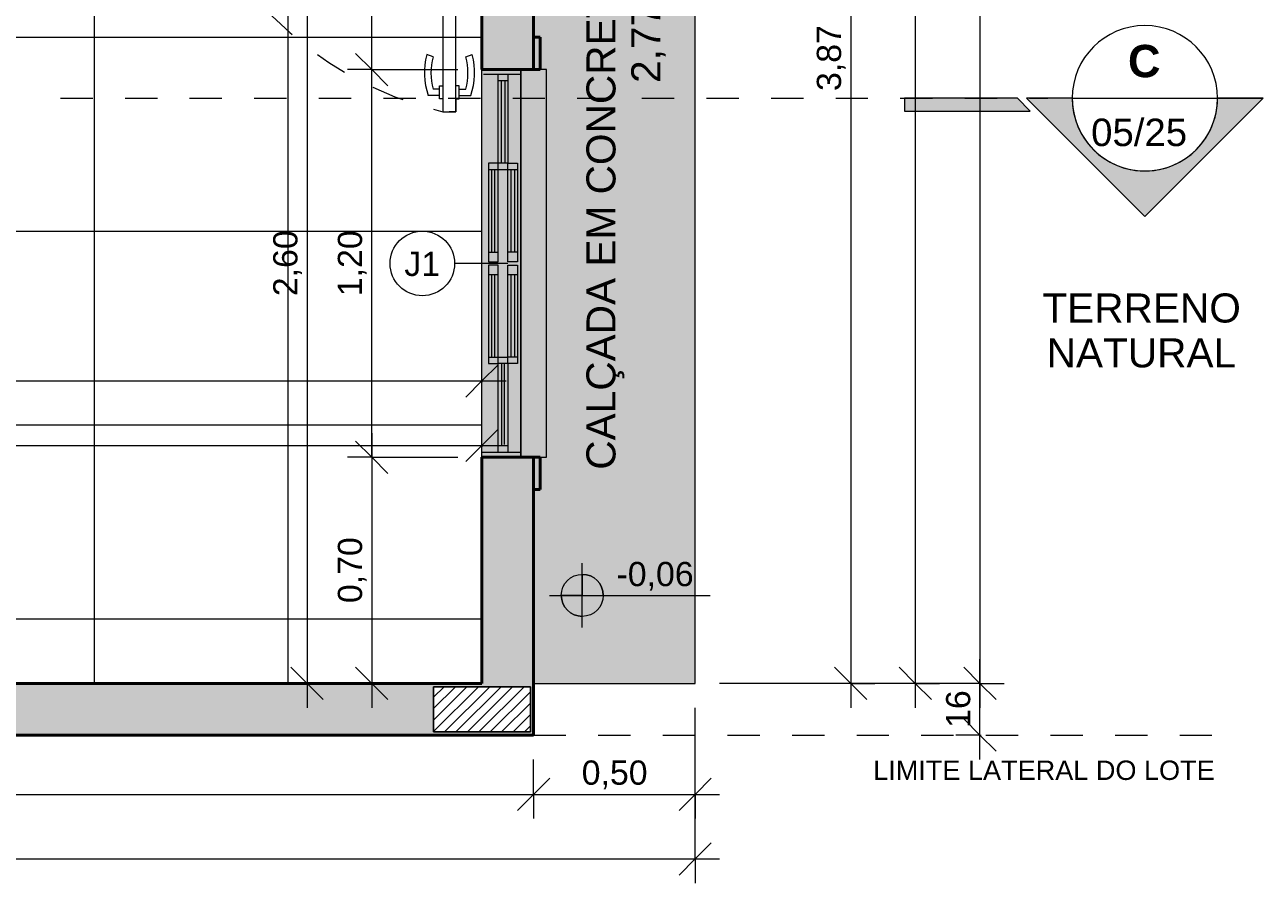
# Model space of a CAD drawing. Header units: metres. Extents: x -10.5 to 2.8, y -19.7 to -9.5.
# Tile 20 of 32: x -1.1 to 2.8, y -18.7 to -16. Entities that reach past the tile are written whole.
import ezdxf

# ---------------------------------------------------------------- set-up
doc = ezdxf.new("R2010")
doc.units = ezdxf.units.M
for name, pattern in [('Projeção', [0.003969, 0.002381, -0.001587]), ('Tracejado 4mm', [0.006, 0.004, -0.002]), ('Traço ponto', [0.015875, 0.00635, -0.004763, 0, -0.004763])]:
    doc.linetypes.add(name, pattern=pattern)
for name, color, linetype, lineweight in [('A-ANNO-DIMS', 7, 'Continuous', 9), ('A-ANNO-DIMS-50', 7, 'Continuous', 9), ('A-DETL-GENF', 7, 'Continuous', 5), ('A-DOOR', 7, 'Continuous', 5), ('A-DOOR-OPNG', 7, 'Projeção', 5), ('A-FLOR', 7, 'Continuous', 5), ('A-FLOR-PATT', 7, 'Continuous', 5), ('A-GLAZ', 7, 'Continuous', 5), ('A-GLAZ-IDEN', 7, 'Continuous', 9), ('A-WALL', 7, 'Continuous', 5), ('A-WALL-PATT', 7, 'Continuous', 5), ('G-ANNO-DIMS', 7, 'Continuous', 9), ('G-ANNO-SYMB', 7, 'Continuous', 9), ('G-ANNO-TEXT', 7, 'Continuous', 9), ('I-WALL', 7, 'Continuous', 5)]:
    doc.layers.add(name, color=color, linetype=linetype, lineweight=lineweight)
doc.layers.add('A-DETL', color=7, linetype='Continuous', lineweight=5, true_color=0x00a600)
doc.styles.add('Arial_1', font='arial.ttf', dxfattribs={"height": 0.085})
doc.styles.add('Arial_3', font='arial.ttf', dxfattribs={"height": 0.075})
doc.styles.add('Arial_4', font='arial.ttf', dxfattribs={"height": 0.06})
doc.styles.add('Arial_5', font='arial.ttf', dxfattribs={"height": 0.09})
doc.styles.add('Arial_B', font='arialbd.ttf', dxfattribs={"height": 0.1})
doc.dimstyles.new('Com_linha__ref__contínua__-_Cor_Vermelha_Arial_1_5mm', dxfattribs={"dimscale": 0.3048, "dimtxt": 0.076519, "dimasz": 0.328084, "dimexe": 0.246063, "dimexo": 0.246063, "dimgap": 0.024606, "dimtad": 1, "dimrnd": 0.01, "dimzin": 0, "dimdsep": 46, "dimtxsty": 'Arial_3', "dimblk1": 'OBLIQUE', "dimblk2": 'OBLIQUE', "dimsah": 1, "dimcen": 0.09, "dimdle": 0.246063, "dimazin": 0, "dimtfac": 1, "dimtdec": 4, "dimtix": 1, "dimtmove": 0, "dimatfit": 3, "dimfxl": 1, "dimtvp": 1, "dimtolj": 1, "dimtzin": 0, "dimarcsym": 2})
doc.dimstyles.new('Com_linha__ref__contínua__-_Cor_Vermelha_Arial_1_5mm_2', dxfattribs={"dimscale": 0.3048, "dimtxt": 0.076519, "dimasz": 0.328084, "dimexe": 0.246063, "dimexo": 0.246063, "dimgap": 0.024606, "dimtad": 1, "dimdec": 1, "dimlfac": 100, "dimrnd": 0.1, "dimdsep": 46, "dimtxsty": 'Arial_3', "dimblk1": 'OBLIQUE', "dimblk2": 'OBLIQUE', "dimsah": 1, "dimcen": 0.09, "dimdle": 0.246063, "dimazin": 0, "dimtfac": 1, "dimtdec": 4, "dimtix": 1, "dimtmove": 0, "dimatfit": 3, "dimfxl": 1, "dimtvp": 1, "dimtolj": 1, "dimtzin": 0, "dimarcsym": 2})

# ---------------------------------------------------------------- blocks, each defined once
blk = doc.blocks.new('JANELA DE CORRE_VEL TERREO1')
at = {"layer": 'A-GLAZ', "true_color": 0xfffffe}
h = blk.add_hatch(color=7, dxfattribs=at)
h.paths.add_polyline_path([(0.6, 0.04), (-0.6, 0.04), (-0.6, -0.08), (0.6, -0.08)])
h.paths.add_polyline_path([(0.31, -0.06), (0.005, -0.06), (0.005, -0.03), (0.31, -0.03)])
h.paths.add_polyline_path([(-0.005, -0.03), (-0.005, -0.06), (-0.31, -0.06), (-0.31, -0.03), (-0.0152, -0.03)])
at = {"layer": 'A-GLAZ', "lineweight": 15}
for p, q in [((-0.6, 0.04), (-0.6, -0.08)), ((-0.585, 0.04), (-0.585, -0.075)), ((0.585, 0.04), (0.585, -0.08)), ((0.6, 0.04), (0.6, -0.08)), ((-0.31, 0), (-0.31, 0.03)), ((-0.31, 0.03), (-0.005, 0.03)), ((-0.29, 0.03), (-0.29, 0)), ((-0.29, 0.021), (-0.035, 0.021)), ((-0.035, 0.01), (-0.29, 0.01)), ((-0.035, 0.03), (-0.035, 0)), ((-0.005, 0.03), (-0.005, 0)), ((0.005, 0), (0.005, 0.03)), ((0.005, 0.03), (0.31, 0.03)), ((0.035, 0.03), (0.035, 0)), ((0.035, 0.021), (0.29, 0.021)), ((0.29, 0.01), (0.035, 0.01)), ((0.29, 0.03), (0.29, 0)), ((0.31, 0.03), (0.31, 0)), ((-0.585, 0), (-0.31, 0)), ((-0.31, -0.03), (-0.585, -0.03)), ((-0.565, 0), (-0.565, -0.03)), ((-0.565, -0.009), (-0.31, -0.009)), ((-0.31, -0.02), (-0.565, -0.02)), ((-0.31, 0), (-0.31, -0.03)), ((-0.005, 0), (-0.31, 0)), ((-0.29, 0), (-0.29, -0.03)), ((0.31, 0), (0.005, 0)), ((0.29, -0.03), (0.29, 0)), ((0.31, 0), (0.31, -0.03)), ((0.31, 0), (0.585, 0)), ((0.56, -0.01), (0.31, -0.01)), ((0.31, -0.02), (0.565, -0.02)), ((0.585, -0.03), (0.31, -0.03)), ((0.565, 0), (0.565, -0.03))]:
    blk.add_line(p, q, dxfattribs=at)
at = {"layer": 'A-GLAZ'}
for p, q in [((-0.6, -0.08), (-0.6, 0.04)), ((0.6, 0.04), (0.6, -0.08)), ((0.6, -0.08), (-0.6, -0.08))]:
    blk.add_line(p, q, dxfattribs=at)
blk = doc.blocks.new('PORTA DE GIRO L_VEL TERREO0')
at = {"layer": 'A-DOOR'}
for p, q in [((-0.45, -0.08), (-0.45, 0.08)), ((-0.45, 0.08), (0.45, 0.08)), ((0.45, 0.08), (0.45, -0.08)), ((-0.45, -0.08), (0.45, -0.08))]:
    blk.add_line(p, q, dxfattribs=at)
at = {"layer": 'A-DOOR', "lineweight": 15}
for p, q in [((-0.42, 0.08), (-0.42, -0.035)), ((0.42, 0.08), (0.42, -0.0407)), ((0.45, 0.08), (0.42, 0.08)), ((0.45, -0.08), (0.45, 0.08)), ((-0.44, -0.035), (-0.44, -0.08)), ((-0.42, -0.035), (-0.44, -0.035)), ((0.3789, -0.0497), (0.3789, -0.9104)), ((0.4189, -0.0497), (0.3789, -0.0497)), ((0.4189, -0.9104), (0.4189, -0.0497)), ((0.42, -0.0407), (0.44, -0.0407)), ((0.44, -0.0407), (0.44, -0.08)), ((0.44, -0.08), (0.45, -0.08)), ((0.3489, -0.7405), (0.3294, -0.7337)), ((0.45, -0.7405), (0.4695, -0.7337)), ((0.3689, -0.8405), (0.3489, -0.8405)), ((0.3689, -0.8305), (0.3789, -0.8305)), ((0.3689, -0.8705), (0.3689, -0.8305)), ((0.4289, -0.8304), (0.4189, -0.8304)), ((0.4289, -0.8704), (0.4289, -0.8304)), ((0.4289, -0.8404), (0.45, -0.8404)), ((0.3689, -0.8605), (0.3336, -0.8605)), ((0.3789, -0.8705), (0.3689, -0.8705)), ((0.4189, -0.8704), (0.4189, -0.9104)), ((0.4189, -0.8704), (0.4289, -0.8704)), ((0.4289, -0.8604), (0.4653, -0.8604)), ((0.3789, -0.9104), (0.4189, -0.9104)), ((0.4189, -0.9104), (0.3989, -0.9104))]:
    blk.add_line(p, q, dxfattribs=at)
for centre, radius, start, end in [((0.5319, -0.7905), 0.2103, 164.3286, 199.4386), ((0.5319, -0.7905), 0.1898, 164.7222, 195.2778), ((0.267, -0.7904), 0.1897, 344.7458, 15.2542), ((0.267, -0.7904), 0.2103, 340.5821, 15.6453)]:
    blk.add_arc(centre, radius, start, end, dxfattribs=at)
at = {"layer": 'A-DOOR-OPNG'}
blk.add_arc((0.629, 0.1553), 1.0946, 192.4129, 256.7914, dxfattribs=at)
blk = doc.blocks.new('Paredes 1 - Paredes 1-2288142-NIVEL TERREO')
at = {"layer": 'A-WALL', "lineweight": 50, "true_color": 0x808080}
h = blk.add_hatch(color=8, dxfattribs=at)
h.paths.add_polyline_path([(0.5247, -17.475), (0.5264, -17.475), (0.5264, -17.375), (0.5064, -17.375), (0.5064, -17.475)])
h.paths.add_polyline_path([(0.5064, -16.175), (0.5264, -16.175), (0.5264, -16.075), (0.5064, -16.075)])
at = {"layer": 'A-WALL', "lineweight": 50}
for p, q in [((0.5264, -16.075), (0.5064, -16.075)), ((0.5064, -16.075), (0.5064, -16.175)), ((0.5264, -16.175), (0.5264, -16.075)), ((0.5064, -17.375), (0.5064, -17.475)), ((0.5264, -17.475), (0.5264, -17.375)), ((0.5064, -17.475), (0.5264, -17.475))]:
    blk.add_line(p, q, dxfattribs=at)
blk = doc.blocks.new('Corte - Extremidade superior do corte - Preenchido-319564-NIVEL TERREO')
at = {"layer": 'G-ANNO-SYMB'}
h = blk.add_hatch(color=256, dxfattribs=at)
edge = h.paths.add_edge_path()
edge.add_line((0.001328, 0), (-0.0015, 0))
edge.add_arc((-0.006, 0), 0.0045, 0, 180)
edge.add_line((-0.0105, 0), (-0.013328, 0))
edge.add_line((-0.013328, 0), (-0.006, 0.007328))
edge.add_line((-0.006, 0.007328), (0.001328, 0))
blk.add_hatch(color=256, dxfattribs=at).paths.add_polyline_path([(0.008894, 0), (0.001894, 0), (0.001094, 0.0008), (0.008894, 0.0008)])
at = {"layer": 'G-ANNO-SYMB', "lineweight": 18}
for p, q in [((-0.006, 0.007328), (-0.013328, 0)), ((-0.006, 0.007328), (-0.013328, 0)), ((-0.006, 0.007328), (0.001328, 0)), ((0.001328, 0), (-0.006, 0.007328)), ((0.008894, 0.0008), (0.001094, 0.0008)), ((0.001094, 0.0008), (0.001894, 0)), ((0.008894, 0), (0.008894, 0.0008)), ((-0.0015, 0), (0.001328, 0)), ((-0.0105, 0), (-0.013328, 0)), ((-0.013328, 0), (-0.0105, 0)), ((-0.0015, 0), (0.001328, 0)), ((0.001894, 0), (0.008894, 0))]:
    blk.add_line(p, q, dxfattribs=at)
for start, end in [(360, 180), (0, 180), (180, 360)]:
    blk.add_arc((-0.006, 0), 0.0045, start, end, dxfattribs=at)
blk = doc.blocks.new('TAG - Janela - Janela-2098303-NIVEL TERREO')
at = {"layer": 'A-GLAZ-IDEN'}
blk.add_circle((0, 0), 0.002, dxfattribs=at)
blk = doc.blocks.new('DIMBLOCK23-NIVEL TERREO')
at = {"layer": 'A-ANNO-DIMS-50', "color": 242, "true_color": 0xbd2b2e, "transparency": 16777216}
for p, q in [((0.005, -16.175), (-0.045, -16.125)), ((0.005, -16.175), (-0.07, -16.175)), ((0.005, -17.375), (0.005, -16.175)), ((0.005, -16.175), (0.055, -16.225)), ((0.005, -16.175), (0.2714, -16.175)), ((0.005, -17.375), (-0.045, -17.325)), ((0.005, -17.375), (-0.07, -17.375)), ((0.005, -17.375), (0.055, -17.425)), ((0.005, -17.375), (0.2714, -17.375))]:
    blk.add_line(p, q, dxfattribs=at)
at = {"layer": 'A-ANNO-DIMS-50', "color": 0, "transparency": 16777216, "insert": (-0.0999, -16.8763), "char_height": 0.075, "width": 0.242979, "attachment_point": 1, "rotation": 90, "line_spacing_factor": 0.941778, "style": 'Arial_3'}
blk.add_mtext('1,20', dxfattribs=at)
blk = doc.blocks.new('_Oblique')
at = {"color": 0, "linetype": 'ByBlock', "lineweight": -2}
blk.add_line((-0.5, -0.5), (0.5, 0.5), dxfattribs=at)
blk = doc.blocks.new('DIMBLOCK24-NIVEL TERREO')
at = {"layer": 'A-ANNO-DIMS-50', "color": 242, "true_color": 0xbd2b2e, "transparency": 16777216}
for p, q in [((0.005, -16.175), (0.005, -15.4)), ((0.005, -15.475), (-0.045, -15.425)), ((0.005, -15.475), (-0.07, -15.475)), ((0.005, -15.475), (0.055, -15.525)), ((0.005, -15.475), (0.0092, -15.475)), ((0.005, -16.175), (-0.045, -16.125)), ((0.005, -16.175), (-0.07, -16.175)), ((0.005, -16.175), (0.055, -16.225)), ((0.005, -16.175), (0.2714, -16.175))]:
    blk.add_line(p, q, dxfattribs=at)
at = {"layer": 'A-ANNO-DIMS-50', "color": 0, "transparency": 16777216, "insert": (-0.0999, -15.9263), "char_height": 0.075, "width": 0.242979, "attachment_point": 1, "rotation": 90, "line_spacing_factor": 0.941778, "style": 'Arial_3'}
blk.add_mtext('0,70', dxfattribs=at)
blk = doc.blocks.new('DIMBLOCK47-NIVEL TERREO')
at = {"layer": 'A-ANNO-DIMS-50', "color": 242, "true_color": 0xbd2b2e, "transparency": 16777216}
for p, q in [((1.4879, -14.1299), (1.4879, -18.15)), ((1.4879, -14.2049), (1.4379, -14.1549)), ((1.4879, -14.2049), (0.5814, -14.2049)), ((1.4879, -14.2049), (1.5379, -14.2549)), ((1.4879, -14.2049), (1.5629, -14.2049)), ((1.4879, -18.075), (1.4379, -18.025)), ((1.4879, -18.075), (1.0814, -18.075)), ((1.4879, -18.075), (1.5379, -18.125)), ((1.4879, -18.075), (1.5629, -18.075))]:
    blk.add_line(p, q, dxfattribs=at)
at = {"layer": 'A-ANNO-DIMS-50', "color": 0, "transparency": 16777216, "insert": (1.383, -16.2412), "char_height": 0.075, "width": 0.242979, "attachment_point": 1, "rotation": 90, "line_spacing_factor": 0.941778, "style": 'Arial_3'}
blk.add_mtext('3,87', dxfattribs=at)
blk = doc.blocks.new('DIMBLOCK50-NIVEL TERREO')
at = {"layer": 'A-ANNO-DIMS-50', "color": 242, "true_color": 0xbd2b2e, "transparency": 16777216}
for p, q in [((1.6879, -13.705), (1.6379, -13.655)), ((1.6879, -13.705), (1.4732, -13.705)), ((1.6879, -13.705), (1.6879, -18.15)), ((1.6879, -13.705), (1.7379, -13.755)), ((1.6879, -13.705), (1.7629, -13.705)), ((1.6879, -18.075), (1.6379, -18.025)), ((1.6879, -18.075), (1.0814, -18.075)), ((1.6879, -18.075), (1.7379, -18.125)), ((1.6879, -18.075), (1.7629, -18.075))]:
    blk.add_line(p, q, dxfattribs=at)
at = {"layer": 'A-ANNO-DIMS-50', "color": 0, "transparency": 16777216, "insert": (1.583, -15.9913), "char_height": 0.075, "width": 0.242979, "attachment_point": 1, "rotation": 90, "line_spacing_factor": 0.941778, "style": 'Arial_3'}
blk.add_mtext('4,37', dxfattribs=at)
blk = doc.blocks.new('DIMBLOCK51-NIVEL TERREO')
at = {"layer": 'A-ANNO-DIMS-50', "color": 242, "true_color": 0xbd2b2e, "transparency": 16777216}
for p, q in [((1.8879, -10.735), (1.8379, -10.685)), ((1.8879, -10.66), (1.8879, -18.15)), ((1.8879, -10.735), (-0.0886, -10.735)), ((1.8879, -10.735), (1.9379, -10.785)), ((1.8879, -10.735), (1.9629, -10.735)), ((1.8879, -18.075), (1.8379, -18.025)), ((1.8879, -18.075), (1.0814, -18.075)), ((1.8879, -18.075), (1.9379, -18.125)), ((1.8879, -18.075), (1.9629, -18.075))]:
    blk.add_line(p, q, dxfattribs=at)
at = {"layer": 'A-ANNO-DIMS-50', "color": 0, "transparency": 16777216, "insert": (1.783, -14.5063), "char_height": 0.075, "width": 0.242979, "attachment_point": 1, "rotation": 90, "line_spacing_factor": 0.941778, "style": 'Arial_3'}
blk.add_mtext('7,34', dxfattribs=at)
blk = doc.blocks.new('DIMBLOCK52-NIVEL TERREO')
at = {"layer": 'A-ANNO-DIMS-50', "color": 242, "true_color": 0xbd2b2e, "transparency": 16777216}
for p, q in [((1.8879, -18.31), (1.8879, -18)), ((1.8879, -18.075), (1.8379, -18.025)), ((1.8879, -18.075), (1.0814, -18.075)), ((1.8879, -18.075), (1.9379, -18.125)), ((1.8879, -18.075), (1.9629, -18.075)), ((1.8879, -18.235), (1.8379, -18.185)), ((1.8879, -18.235), (1.8129, -18.235)), ((1.8879, -18.235), (1.9379, -18.285)), ((1.8879, -18.235), (1.8922, -18.235))]:
    blk.add_line(p, q, dxfattribs=at)
at = {"layer": 'A-ANNO-DIMS-50', "color": 0, "transparency": 16777216, "insert": (1.783, -18.2127), "char_height": 0.075, "width": 0.138441, "attachment_point": 1, "rotation": 90, "line_spacing_factor": 0.941778, "style": 'Arial_3'}
blk.add_mtext('16', dxfattribs=at)
blk = doc.blocks.new('DIMBLOCK62-NIVEL TERREO')
at = {"layer": 'A-ANNO-DIMS-50', "color": 242, "true_color": 0xbd2b2e, "transparency": 16777216}
for p, q in [((-8.3336, -18.4184), (-8.3336, -18.31)), ((0.5064, -18.4184), (0.5064, -18.31)), ((-8.3336, -18.4184), (-8.2836, -18.3684)), ((0.5064, -18.4184), (0.5564, -18.3684)), ((-8.3336, -18.4184), (-8.3836, -18.4684)), ((-8.3336, -18.4184), (0.5064, -18.4184)), ((-8.3336, -18.4184), (-8.3336, -18.4934)), ((0.5064, -18.4184), (0.4564, -18.4684)), ((0.5064, -18.4184), (0.5064, -18.4934))]:
    blk.add_line(p, q, dxfattribs=at)
at = {"layer": 'A-ANNO-DIMS-50', "color": 0, "transparency": 16777216, "insert": (-4.0148, -18.3135), "char_height": 0.075, "width": 0.242979, "attachment_point": 1, "line_spacing_factor": 0.941778, "style": 'Arial_3'}
blk.add_mtext('8,84', dxfattribs=at)
blk = doc.blocks.new('DIMBLOCK63-NIVEL TERREO')
at = {"layer": 'A-ANNO-DIMS-50', "color": 242, "true_color": 0xbd2b2e, "transparency": 16777216}
for p, q in [((1.0064, -18.4184), (1.0064, -18.15)), ((0.5064, -18.4184), (0.5064, -18.31)), ((0.5064, -18.4184), (0.5564, -18.3684)), ((1.0064, -18.4184), (1.0564, -18.3684)), ((0.5064, -18.4184), (0.4564, -18.4684)), ((0.5064, -18.4184), (1.0814, -18.4184)), ((0.5064, -18.4184), (0.5064, -18.4934)), ((1.0064, -18.4184), (0.9564, -18.4684)), ((1.0064, -18.4184), (1.0064, -18.4934))]:
    blk.add_line(p, q, dxfattribs=at)
at = {"layer": 'A-ANNO-DIMS-50', "color": 0, "transparency": 16777216, "insert": (0.6552, -18.3135), "char_height": 0.075, "width": 0.242979, "attachment_point": 1, "line_spacing_factor": 0.941778, "style": 'Arial_3'}
blk.add_mtext('0,50', dxfattribs=at)
blk = doc.blocks.new('DIMBLOCK64-NIVEL TERREO')
at = {"layer": 'A-ANNO-DIMS-50', "color": 242, "true_color": 0xbd2b2e, "transparency": 16777216}
for p, q in [((-8.8336, -18.6184), (-8.8336, -18.15)), ((1.0064, -18.6184), (1.0064, -18.15)), ((-8.8336, -18.6184), (-8.7836, -18.5684)), ((1.0064, -18.6184), (1.0564, -18.5684)), ((-8.9086, -18.6184), (1.0814, -18.6184)), ((-8.8336, -18.6184), (-8.8836, -18.6684)), ((-8.8336, -18.6184), (-8.8336, -18.6934)), ((1.0064, -18.6184), (0.9564, -18.6684)), ((1.0064, -18.6184), (1.0064, -18.6934))]:
    blk.add_line(p, q, dxfattribs=at)
at = {"layer": 'A-ANNO-DIMS-50', "color": 0, "transparency": 16777216, "insert": (-4.0148, -18.5135), "char_height": 0.075, "width": 0.242979, "attachment_point": 1, "line_spacing_factor": 0.941778, "style": 'Arial_3'}
blk.add_mtext('9,84', dxfattribs=at)
blk = doc.blocks.new('DIMBLOCK93-NIVEL TERREO')
at = {"layer": 'A-ANNO-DIMS-50', "color": 242, "true_color": 0xbd2b2e, "transparency": 16777216}
for p, q in [((0.005, -17.375), (-0.045, -17.325)), ((0.005, -17.3), (0.005, -18.15)), ((0.005, -17.375), (-0.07, -17.375)), ((0.005, -17.375), (0.055, -17.425)), ((0.005, -17.375), (0.2714, -17.375)), ((0.005, -18.075), (-0.045, -18.025)), ((0.005, -18.075), (0.0007, -18.075)), ((0.005, -18.075), (0.055, -18.125)), ((0.005, -18.075), (0.08, -18.075))]:
    blk.add_line(p, q, dxfattribs=at)
at = {"layer": 'A-ANNO-DIMS-50', "color": 0, "transparency": 16777216, "insert": (-0.0999, -17.8263), "char_height": 0.075, "width": 0.242979, "attachment_point": 1, "rotation": 90, "line_spacing_factor": 0.941778, "style": 'Arial_3'}
blk.add_mtext('0,70', dxfattribs=at)
blk = doc.blocks.new('DIMBLOCK94-NIVEL TERREO')
at = {"layer": 'A-ANNO-DIMS-50', "color": 242, "true_color": 0xbd2b2e, "transparency": 16777216}
for p, q in [((-0.195, -15.4), (-0.195, -18.15)), ((-0.195, -15.475), (-0.245, -15.425)), ((-0.195, -15.475), (-0.1993, -15.475)), ((-0.195, -15.475), (-0.145, -15.525)), ((-0.195, -15.475), (-0.12, -15.475)), ((-0.195, -18.075), (-0.245, -18.025)), ((-0.195, -18.075), (-0.1993, -18.075)), ((-0.195, -18.075), (-0.145, -18.125)), ((-0.195, -18.075), (-0.12, -18.075))]:
    blk.add_line(p, q, dxfattribs=at)
at = {"layer": 'A-ANNO-DIMS-50', "color": 0, "transparency": 16777216, "insert": (-0.2999, -16.8763), "char_height": 0.075, "width": 0.242979, "attachment_point": 1, "rotation": 90, "line_spacing_factor": 0.941778, "style": 'Arial_3'}
blk.add_mtext('2,60', dxfattribs=at)
blk = doc.blocks.new('DIMBLOCK98-NIVEL TERREO')
at = {"layer": 'A-ANNO-DIMS-50', "color": 242, "true_color": 0xbd2b2e, "transparency": 16777216}
for p, q in [((-3.0537, -17.1384), (-3.0537, -17.0634)), ((-3.0537, -17.1384), (-3.0037, -17.0884)), ((0.3464, -17.1384), (0.3464, -17.0634)), ((0.3464, -17.1384), (0.3964, -17.0884)), ((-3.1287, -17.1384), (0.4214, -17.1384)), ((-3.0537, -17.1384), (-3.1037, -17.1884)), ((-3.0537, -17.1384), (-3.0537, -17.1427)), ((0.3464, -17.1384), (0.2964, -17.1884)), ((0.3464, -17.1384), (0.3464, -17.1427))]:
    blk.add_line(p, q, dxfattribs=at)
at = {"layer": 'A-ANNO-DIMS-50', "color": 0, "transparency": 16777216, "insert": (-1.4549, -17.0336), "char_height": 0.075, "width": 0.242979, "attachment_point": 1, "line_spacing_factor": 0.941778, "style": 'Arial_3'}
blk.add_mtext('3,40', dxfattribs=at)
blk = doc.blocks.new('DIMBLOCK99-NIVEL TERREO')
at = {"layer": 'A-ANNO-DIMS-50', "color": 242, "true_color": 0xbd2b2e, "transparency": 16777216}
for p, q in [((-2.8637, -17.3384), (-2.8637, -17.2634)), ((-2.8637, -17.3384), (-2.8137, -17.2884)), ((0.3464, -17.3384), (0.3464, -17.2634)), ((0.3464, -17.3384), (0.3964, -17.2884)), ((-2.9387, -17.3384), (0.4214, -17.3384)), ((-2.8637, -17.3384), (-2.9137, -17.3884)), ((-2.8637, -17.3384), (-2.8637, -17.3427)), ((0.3464, -17.3384), (0.2964, -17.3884)), ((0.3464, -17.3384), (0.3464, -17.3427))]:
    blk.add_line(p, q, dxfattribs=at)
at = {"layer": 'A-ANNO-DIMS-50', "color": 0, "transparency": 16777216, "insert": (-1.3599, -17.2336), "char_height": 0.075, "width": 0.242979, "attachment_point": 1, "line_spacing_factor": 0.941778, "style": 'Arial_3'}
blk.add_mtext('3,21', dxfattribs=at)
blk = doc.blocks.new('Elevações de ponto - Cota de elevação - planta-402364-NIVEL TERREO')
at = {"layer": 'G-ANNO-DIMS'}
h = blk.add_hatch(color=256, dxfattribs=at)
edge = h.paths.add_edge_path()
edge.add_line((-0.002, 0.0013), (-0.002, 0))
edge.add_line((-0.002, 0), (-0.0033, 0))
edge.add_arc((-0.002, 0), 0.0013, 90, 180, ccw=False)
h = blk.add_hatch(color=256, dxfattribs=at)
edge = h.paths.add_edge_path()
edge.add_arc((-0.002, 0), 0.0013, -90, 0, ccw=False)
edge.add_line((-0.002, -0.0013), (-0.002, 0))
edge.add_line((-0.002, 0), (-0.0007, 0))
for p, q in [((-0.002, -0.002), (-0.002, 0.002)), ((-0.002, 0.0013), (-0.002, 0)), ((-0.00403, 0), (0.005929, 0)), ((-0.002, 0), (-0.0033, 0)), ((-0.002, -0.0013), (-0.002, 0)), ((-0.002, 0), (-0.0007, 0))]:
    blk.add_line(p, q, dxfattribs=at)
blk.add_circle((-0.002, 0), 0.0013, dxfattribs=at)
for start, end in [(360, 90), (180, 270)]:
    blk.add_arc((-0.002, 0), 0.0013, start, end, dxfattribs=at)

msp = doc.modelspace()

# ---------------------------------------------------------------- hatches: boundary and pattern name
at = {"layer": 'A-DETL-GENF', "true_color": 0x464646}
h = msp.add_hatch(dxfattribs=at)
h.set_pattern_fill('FP_8', color=49, style=0, pattern_type=2)
h.set_pattern_definition([(45, (0, 0), (-0.01767767, 0.01767767), [])])
h.paths.add_polyline_path([(-3.3031, -18.225), (-3.0637, -18.225), (-3.0637, -18.085), (-3.3637, -18.085), (-3.3637, -18.225), (-3.3132, -18.225)])
h.paths.add_polyline_path([(0.4964, -18.225), (0.4964, -18.085), (0.1964, -18.085), (0.1964, -18.225)])
h.paths.add_polyline_path([(-8.3236, -18.225), (-8.0236, -18.225), (-8.0236, -18.085), (-8.3236, -18.085)])
h.paths.add_polyline_path([(-6.3237, -18.225), (-6.0237, -18.225), (-6.0237, -18.085), (-6.3237, -18.085), (-6.3237, -18.2173)])
h.paths.add_polyline_path([(0.4964, -15.625), (0.4964, -15.325), (0.3564, -15.325), (0.3564, -15.625), (0.3807, -15.625)])
h.paths.add_polyline_path([(-3.3737, -15.465), (-3.0737, -15.465), (-3.0737, -15.325), (-3.3737, -15.325)])
h.paths.add_polyline_path([(-0.8236, -15.465), (-0.6736, -15.465), (-0.6736, -15.325), (-0.9736, -15.325), (-0.9736, -15.465), (-0.8986, -15.465)])
h.paths.add_polyline_path([(-5.2937, -15.465), (-4.9937, -15.4649), (-4.9937, -15.325), (-5.2937, -15.325), (-5.2937, -15.3426)])
h.paths.add_polyline_path([(-6.0237, -15.465), (-6.0237, -15.325), (-6.3237, -15.325), (-6.3237, -15.465), (-6.1703, -15.465)])
h.paths.add_polyline_path([(-8.3236, -15.465), (-8.0236, -15.465), (-8.0236, -15.325), (-8.3236, -15.325)])
h.paths.add_polyline_path([(0.4964, -14.515), (0.4964, -14.215), (0.3564, -14.215), (0.3564, -14.515), (0.4664, -14.515)])
h.paths.add_polyline_path([(-3.2337, -14.2649), (-3.2337, -13.9649), (-3.3737, -13.9649), (-3.3737, -14.2649), (-3.3635, -14.2649)])
h.paths.add_polyline_path([(-5.0636, -14.2649), (-4.9937, -14.2649), (-4.9937, -13.9649), (-5.1337, -13.9649), (-5.1337, -14.2649), (-5.0795, -14.2649)])
h.paths.add_polyline_path([(-0.8136, -11.545), (-0.6736, -11.545), (-0.6736, -11.245), (-0.8136, -11.245), (-0.8136, -11.385)])
h.paths.add_polyline_path([(-3.2337, -11.545), (-3.2337, -11.245), (-3.3737, -11.245), (-3.3737, -11.545)])
h.paths.add_polyline_path([(-7.3937, -11.385), (-7.3937, -11.245), (-7.6937, -11.245), (-7.6936, -11.385), (-7.5156, -11.385)])
h.paths.add_polyline_path([(-5.0636, -11.3849), (-4.8337, -11.3849), (-4.8337, -11.2449), (-5.1337, -11.245), (-5.1337, -11.3849)])
at = {"layer": 'A-DETL-GENF', "true_color": 0xc0c0c0}
msp.add_hatch(color=9, dxfattribs=at).paths.add_polyline_path([(0.5264, -17.375), (0.5464, -17.375), (0.5464, -16.175), (0.4664, -16.175), (0.4664, -17.375), (0.5064, -17.375)])
at = {"layer": 'A-DETL-GENF', "true_color": 0xffffff}
h = msp.add_hatch(color=7, dxfattribs=at)
h.paths.add_polyline_path([(0.3788, -16.77), (0.3964, -16.77), (0.3964, -16.74), (0.3664, -16.74), (0.3664, -16.77)])
h.paths.add_polyline_path([(0.3788, -16.485), (0.3964, -16.485), (0.3964, -16.465), (0.3664, -16.465), (0.3664, -16.485), (0.3754, -16.485)])
h = msp.add_hatch(color=7, dxfattribs=at)
h.paths.add_polyline_path([(0.3754, -16.74), (0.3754, -16.485), (0.3664, -16.485), (0.3664, -16.74)])
h.paths.add_polyline_path([(0.3964, -16.74), (0.3964, -16.485), (0.3864, -16.485), (0.3864, -16.74)])
at = {"layer": 'A-DETL-GENF', "true_color": 0xe1ffff}
for points in [[(0.3788, -16.74), (0.3864, -16.74), (0.3864, -16.485), (0.3754, -16.485), (0.3754, -16.74)], [(0.3864, -17.065), (0.3864, -16.81), (0.3754, -16.81), (0.3754, -17.065)]]:
    msp.add_hatch(color=7, dxfattribs=at).paths.add_polyline_path(points)
at = {"layer": 'A-DETL-GENF', "true_color": 0xffffff}
h = msp.add_hatch(color=7, dxfattribs=at)
h.paths.add_polyline_path([(0.3754, -17.085), (0.3964, -17.085), (0.3964, -17.065), (0.3664, -17.065), (0.3664, -17.085)])
h.paths.add_polyline_path([(0.3964, -16.81), (0.3964, -16.78), (0.3664, -16.78), (0.3664, -16.81), (0.3864, -16.81)])
h = msp.add_hatch(color=7, dxfattribs=at)
h.paths.add_polyline_path([(0.3754, -17.065), (0.3754, -16.81), (0.3664, -16.81), (0.3664, -17.065)])
h.paths.add_polyline_path([(0.3864, -17.065), (0.3964, -17.065), (0.3964, -16.81), (0.3864, -16.81), (0.3864, -17.0008)])
at = {"layer": 'A-FLOR-PATT', "true_color": 0xd8d8d8}
h = msp.add_hatch(color=254, dxfattribs=at)
h.paths.add_polyline_path([(0.5264, -18.075), (1.0064, -18.075), (1.0064, -13.705), (0.5064, -13.705), (0.5064, -16.075), (0.5264, -16.075), (0.5264, -16.175), (0.5464, -16.175), (0.5464, -17.375), (0.5264, -17.375), (0.5264, -17.475), (0.5064, -17.475), (0.5064, -18.075)])
h.paths.add_polyline_path([(-8.452, -17.761), (-8.452, -17.761), (-8.4512, -17.7607)])
h.paths.add_polyline_path([(-8.8336, -18.075), (-8.3336, -18.075), (-8.3336, -17.7839), (-8.3346, -17.7849), (-8.354, -17.7852), (-8.3544, -17.7856), (-8.3924, -17.7859), (-8.3933, -17.7908), (-8.3955, -17.7927), (-8.3997, -17.7933), (-8.4029, -17.7943), (-8.4057, -17.7959), (-8.4096, -17.7984), (-8.4125, -17.7982), (-8.4156, -17.7959), (-8.4189, -17.7942), (-8.422, -17.7933), (-8.4264, -17.7923), (-8.4283, -17.7901), (-8.4288, -17.787), (-8.4294, -17.7856), (-8.4394, -17.7851), (-8.4416, -17.7854), (-8.4447, -17.7875), (-8.4479, -17.7885), (-8.453, -17.7889), (-8.4571, -17.7879), (-8.4624, -17.7837), (-8.4646, -17.7794), (-8.4653, -17.775), (-8.4637, -17.7684), (-8.462, -17.7657), (-8.4585, -17.7628), (-8.4544, -17.7615), (-8.4499, -17.7611), (-8.4447, -17.7624), (-8.4396, -17.765), (-8.4289, -17.7637), (-8.428, -17.7592), (-8.4258, -17.7573), (-8.4222, -17.7567), (-8.4184, -17.7556), (-8.4156, -17.7541), (-8.4117, -17.7516), (-8.4088, -17.7518), (-8.4053, -17.7543), (-8.4024, -17.7558), (-8.3992, -17.7567), (-8.3949, -17.7577), (-8.393, -17.7599), (-8.3924, -17.7637), (-8.3923, -17.7644), (-8.354, -17.7648), (-8.354, -17.7651), (-8.3346, -17.7651), (-8.3336, -17.7661), (-8.3336, -15.315), (-7.7037, -15.315), (-7.7037, -11.235), (-7.1936, -11.235), (-7.1936, -11.215), (-7.0936, -11.215), (-7.0936, -11.195), (-5.5936, -11.195), (-5.5936, -11.215), (-5.4936, -11.215), (-5.4936, -11.235), (-4.6836, -11.235), (-4.6836, -11.215), (-4.5836, -11.215), (-4.5836, -11.195), (-3.7836, -11.195), (-3.7836, -11.215), (-3.6836, -11.215), (-3.6836, -11.235), (-2.8736, -11.235), (-2.8736, -11.215), (-2.7736, -11.215), (-2.7736, -11.195), (-1.2736, -11.195), (-1.2736, -11.215), (-1.1736, -11.215), (-1.1736, -11.235), (-0.6636, -11.235), (-0.6636, -12.425), (-0.1636, -12.425), (-0.1636, -10.735), (-8.2037, -10.735), (-8.2037, -14.815), (-8.8336, -14.815), (-8.8336, -17.8038)])
at = {"layer": 'A-FLOR-PATT', "true_color": 0x787878}
h = msp.add_hatch(dxfattribs=at)
h.set_pattern_fill('FP_7', color=8, style=0, pattern_type=2)
h.set_pattern_definition([(0, (-2.654, -16.075), (0, 0.6), []), (90, (-2.654, -16.075), (-0.6, 4e-17), [])])
h.paths.add_polyline_path([(-3.2137, -18.075), (-3.2137, -17.275), (-3.2337, -17.275), (-3.2337, -16.405), (-2.8637, -16.405), (-2.8637, -18.075), (0.3464, -18.075), (0.3464, -15.475), (-3.3837, -15.475), (-3.3834, -15.235), (-3.2629, -15.235), (-3.2629, -15.255), (-3.2237, -15.255), (-3.2237, -15.315), (-0.8236, -15.315), (-0.8236, -11.395), (-3.2237, -11.395), (-3.2237, -14.375), (-3.2537, -14.375), (-3.2537, -14.395), (-3.3837, -14.395), (-3.3837, -14.275), (-4.9836, -14.275), (-4.9836, -14.395), (-5.1136, -14.395), (-5.1136, -14.375), (-5.1436, -14.375), (-5.1436, -11.395), (-7.5437, -11.395), (-7.5437, -15.315), (-5.1436, -15.315), (-5.1436, -15.255), (-5.1043, -15.255), (-5.1043, -15.235), (-4.9836, -15.235), (-4.9836, -15.475), (-6.0136, -15.475), (-6.0136, -18.075), (-5.2136, -18.075), (-5.2136, -17.575), (-4.0136, -17.575), (-4.0136, -18.075), (-3.2157, -18.075)])
h.paths.add_polyline_path([(-4.6136, -17.7955), (-4.6067, -17.7941), (-4.6036, -17.7928), (-4.5994, -17.7897), (-4.5963, -17.7855), (-4.5943, -17.7807), (-4.5936, -17.7755), (-4.5943, -17.7703), (-4.5963, -17.7655), (-4.5994, -17.7614), (-4.6036, -17.7582), (-4.6099, -17.756), (-4.6136, -17.7555), (-4.6188, -17.7562), (-4.6236, -17.7582), (-4.6277, -17.7614), (-4.6309, -17.7655), (-4.6329, -17.7703), (-4.6336, -17.7755), (-4.6329, -17.7807), (-4.6309, -17.7855), (-4.6277, -17.7897), (-4.6236, -17.7928), (-4.6174, -17.795), (-4.6155, -17.7953)])
h.paths.add_polyline_path([(-2.5041, -15.2918), (-2.5464, -15.2845), (-2.5396, -15.265), (-2.5041, -15.271), (-2.4727, -15.271), (-2.4396, -15.265), (-2.4396, -15.2439), (-2.4496, -15.2439), (-2.4496, -15.2339), (-3.254, -15.2339), (-3.254, -15.1939), (-2.4494, -15.1939), (-2.4494, -15.1839), (-2.4394, -15.1839), (-2.4394, -15.1639), (-2.4726, -15.158), (-2.5062, -15.158), (-2.5394, -15.1639), (-2.5462, -15.1445), (-2.504, -15.1372), (-2.4611, -15.1386), (-2.4194, -15.1486), (-2.4194, -15.1839), (-2.4094, -15.1839), (-2.4094, -15.1939), (-2.3696, -15.1939), (-2.3696, -15.2339), (-2.4096, -15.2339), (-2.4096, -15.2439), (-2.4196, -15.2439), (-2.4196, -15.2803), (-2.4612, -15.2904), (-2.4727, -15.2908)])
h.paths.add_polyline_path([(-5.8632, -15.2918), (-5.906, -15.2904), (-5.9477, -15.2803), (-5.9477, -15.2439), (-5.9577, -15.2439), (-5.9577, -15.2339), (-5.9977, -15.2339), (-5.9977, -15.1939), (-5.9579, -15.1939), (-5.9579, -15.1839), (-5.9479, -15.1839), (-5.9479, -15.1486), (-5.9062, -15.1386), (-5.861, -15.1376), (-5.8211, -15.1445), (-5.8279, -15.1639), (-5.8633, -15.158), (-5.8947, -15.158), (-5.9279, -15.1639), (-5.9279, -15.1839), (-5.9179, -15.1839), (-5.9179, -15.1939), (-5.1133, -15.1939), (-5.1133, -15.2339), (-5.9177, -15.2339), (-5.9177, -15.2439), (-5.9277, -15.2439), (-5.9277, -15.265), (-5.8946, -15.271), (-5.8609, -15.271), (-5.8277, -15.265), (-5.8209, -15.2845), (-5.8609, -15.2914)])
at = {"layer": 'A-WALL-PATT', "true_color": 0x808080}
h = msp.add_hatch(color=8, dxfattribs=at)
h.paths.add_polyline_path([(0.4528, -18.075), (0.5064, -18.075), (0.5064, -17.375), (0.3464, -17.375), (0.3464, -18.075)])
h.paths.add_polyline_path([(0.4664, -16.175), (0.5064, -16.175), (0.5064, -15.395), (0.4964, -15.395), (0.4964, -15.625), (0.3564, -15.625), (0.3564, -15.395), (0.3464, -15.395), (0.3464, -16.175)])
h = msp.add_hatch(color=8, dxfattribs=at)
h.paths.add_polyline_path([(-2.8823, -18.235), (0.5064, -18.235), (0.5064, -18.075), (-2.8823, -18.075), (-2.8823, -18.225)])
h.paths.add_polyline_path([(0.4964, -18.225), (0.1964, -18.225), (0.1964, -18.085), (0.4964, -18.085)])

# ---------------------------------------------------------------- linework, layer by layer
at = {"layer": 'A-DETL', "color": 7, "lineweight": 50}
for p, q in [((0.4664, -16.175), (0.3464, -16.175)), ((0.5264, -16.175), (0.4664, -16.175)), ((0.4664, -17.375), (0.3464, -17.375)), ((0.4664, -17.375), (0.5264, -17.375))]:
    msp.add_line(p, q, dxfattribs=at)
at = {"layer": 'A-DETL', "color": 7, "lineweight": 25}
for p, q in [((0.4664, -16.175), (0.4664, -17.375)), ((0.4964, -18.085), (0.1964, -18.085)), ((0.1964, -18.085), (0.1964, -18.225)), ((0.4964, -18.225), (0.4964, -18.085)), ((0.1964, -18.225), (0.4964, -18.225))]:
    msp.add_line(p, q, dxfattribs=at)
at = {"layer": 'A-DETL', "color": 7, "lineweight": 15}
for p, q in [((0.5464, -16.175), (0.5264, -16.175)), ((0.5464, -17.375), (0.5464, -16.175)), ((0.3964, -16.465), (0.3664, -16.465)), ((0.3664, -16.465), (0.3664, -16.485)), ((0.3664, -16.485), (0.3664, -16.74)), ((0.3754, -16.485), (0.3664, -16.485)), ((0.3864, -16.485), (0.3754, -16.485)), ((0.3754, -16.485), (0.3754, -16.74)), ((0.3964, -16.485), (0.3864, -16.485)), ((0.3864, -16.74), (0.3864, -16.485)), ((0.3964, -16.485), (0.3964, -16.465)), ((0.3964, -16.74), (0.3964, -16.485)), ((0.3664, -16.74), (0.3664, -16.77)), ((0.3664, -16.74), (0.3754, -16.74)), ((0.3754, -16.74), (0.3864, -16.74)), ((0.3864, -16.74), (0.3964, -16.74)), ((0.3964, -16.77), (0.3964, -16.74)), ((0.3664, -16.77), (0.3964, -16.77)), ((0.3964, -16.78), (0.3664, -16.78)), ((0.3664, -16.78), (0.3664, -16.81)), ((0.3964, -16.81), (0.3964, -16.78)), ((0.3754, -16.81), (0.3664, -16.81)), ((0.3664, -16.81), (0.3664, -17.065)), ((0.3754, -16.81), (0.3754, -17.065)), ((0.3864, -16.81), (0.3754, -16.81)), ((0.3964, -16.81), (0.3864, -16.81)), ((0.3864, -17.065), (0.3864, -16.81)), ((0.3964, -17.065), (0.3964, -16.81)), ((0.3664, -17.065), (0.3664, -17.085)), ((0.3664, -17.065), (0.3754, -17.065)), ((0.3664, -17.085), (0.3964, -17.085)), ((0.3754, -17.065), (0.3864, -17.065)), ((0.3864, -17.065), (0.3964, -17.065)), ((0.3964, -17.085), (0.3964, -17.065)), ((0.5264, -17.375), (0.5464, -17.375))]:
    msp.add_line(p, q, dxfattribs=at)
at = {"layer": 'A-DETL', "color": 7, "linetype": 'Tracejado 4mm'}
msp.add_line((0.5064, -18.235), (2.7064, -18.235), dxfattribs=at)
at = {"layer": 'A-FLOR'}
for p, q in [((1.0064, -18.075), (1.0064, -13.705)), ((0.5064, -18.075), (1.0064, -18.075))]:
    msp.add_line(p, q, dxfattribs=at)
at = {"layer": 'A-GLAZ-IDEN'}
msp.add_line((0.4264, -16.775), (0.2617, -16.775), dxfattribs=at)
at = {"layer": 'G-ANNO-SYMB', "linetype": 'Traço ponto', "lineweight": 18}
msp.add_line((-0.9586, -16.2637), (2.0987, -16.2637), dxfattribs=at)
at = {"layer": 'G-ANNO-SYMB', "lineweight": 18}
msp.add_line((2.1737, -16.2637), (2.6237, -16.2637), dxfattribs=at)
at = {"layer": 'I-WALL', "lineweight": 50}
for p, q in [((0.5064, -14.2049), (0.5064, -16.175)), ((0.3464, -15.475), (0.3464, -16.175)), ((0.3464, -17.375), (0.3464, -18.075)), ((0.5064, -18.235), (0.5064, -17.375)), ((0.3464, -18.075), (-2.8823, -18.075)), ((-2.8823, -18.235), (0.5064, -18.235))]:
    msp.add_line(p, q, dxfattribs=at)

# ---------------------------------------------------------------- block references
at = {"layer": 'A-DOOR'}
msp.add_blockref('PORTA DE GIRO L_VEL TERREO0', (-0.1536, -15.395), dxfattribs=at)
at = {"layer": 'A-GLAZ', "rotation": 270.0000000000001}
msp.add_blockref('JANELA DE CORRE_VEL TERREO1', (0.4264, -16.775), dxfattribs=at)
at = {"layer": 'A-GLAZ-IDEN', "xscale": 49.99999999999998, "yscale": 49.99999999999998, "zscale": 49.99999999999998}
msp.add_blockref('TAG - Janela - Janela-2098303-NIVEL TERREO', (0.1617, -16.775), dxfattribs=at)
at = {"layer": 'A-WALL', "lineweight": 50}
msp.add_blockref('Paredes 1 - Paredes 1-2288142-NIVEL TERREO', (0, 0), dxfattribs=at)
at = {"layer": 'G-ANNO-DIMS', "xscale": 49.99999999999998, "yscale": 49.99999999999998, "zscale": 49.99999999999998}
msp.add_blockref('Elevações de ponto - Cota de elevação - planta-402364-NIVEL TERREO', (0.7569, -17.8023), dxfattribs=at)
at = {"layer": 'G-ANNO-SYMB', "lineweight": 18, "xscale": 49.99999999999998, "yscale": 49.99999999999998, "zscale": 49.99999999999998, "rotation": 180}
msp.add_blockref('Corte - Extremidade superior do corte - Preenchido-319564-NIVEL TERREO', (2.0987, -16.2637), dxfattribs=at)

# ---------------------------------------------------------------- texts
at = {"layer": 'A-GLAZ-IDEN', "insert": (0.1061, -16.7388), "char_height": 0.075, "width": 0.136287, "attachment_point": 1, "style": 'Arial_3'}
msp.add_mtext('J1', dxfattribs=at)
at = {"layer": 'G-ANNO-DIMS', "lineweight": 18, "insert": (0.7629, -17.6989), "char_height": 0.075, "width": 0.285563, "attachment_point": 1, "line_spacing_factor": 0.941778, "style": 'Arial_3'}
msp.add_mtext('-0,06', dxfattribs=at)
at = {"layer": 'G-ANNO-SYMB', "attachment_point": 1}
for s, insert, char_height, width, style in [('\\fArial|b1|i0|c0|p34|;C', (2.3463, -16.0985), 0.1, 0.124262, 'Arial_B'), ('05/25', (2.2323, -16.3267), 0.085, 0.376793, 'Arial_1')]:
    msp.add_mtext(s, dxfattribs=dict(at, insert=insert, char_height=char_height, width=width, style=style))
at = {"layer": 'G-ANNO-TEXT', "char_height": 0.09, "attachment_point": 1, "rotation": 90, "style": 'Arial_5'}
for s, insert, width in [('CALÇADA EM CONCRETO DESEMPENADO 5cm', (0.6697, -17.4135), 3.403163), ('2,77 m²', (0.8086, -16.2162), 0.505063)]:
    msp.add_mtext(s, dxfattribs=dict(at, insert=insert, width=width))
at = {"layer": 'G-ANNO-TEXT', "attachment_point": 1}
for s, insert, char_height, width, style in [('TERRENO ', (2.0812, -16.8678), 0.09, 0.773628, 'Arial_5'), ('NATURAL', (2.0945, -17.0067), 0.09, 0.701477, 'Arial_5'), ('LIMITE LATERAL DO LOTE', (1.5576, -18.3137), 0.06, 1.374894, 'Arial_4')]:
    msp.add_mtext(s, dxfattribs=dict(at, insert=insert, char_height=char_height, width=width, style=style))

# ---------------------------------------------------------------- dimensions: what is measured, and where the dimension line sits
at = {"layer": 'A-ANNO-DIMS', "color": 242, "true_color": 0xbd2b2e}
for base, p1, p2, dimstyle, override, picture, middle in [((1.8879, -18.075), (-0.1636, -10.735), (1.0064, -18.075), 'Com_linha__ref__contínua__-_Cor_Vermelha_Arial_1_5mm', {"dimpost": '<>', "dimfxl": 7.432664}, 'DIMBLOCK51-NIVEL TERREO', (1.8421, -14.405)), ((1.6879, -18.075), (1.5482, -13.705), (1.0064, -18.075), 'Com_linha__ref__contínua__-_Cor_Vermelha_Arial_1_5mm', {"dimpost": '<>', "dimfxl": 4.403457}, 'DIMBLOCK50-NIVEL TERREO', (1.6421, -15.89)), ((1.4879, -18.075), (0.5064, -14.2049), (1.0064, -18.075), 'Com_linha__ref__contínua__-_Cor_Vermelha_Arial_1_5mm', {"dimpost": '<>', "dimfxl": 3.902265}, 'DIMBLOCK47-NIVEL TERREO', (1.4421, -16.14)), ((-0.195, -18.075), (-0.1243, -15.475), (-0.1243, -18.075), 'Com_linha__ref__contínua__-_Cor_Vermelha_Arial_1_5mm', {"dimpost": '<>', "dimfxl": 2.6}, 'DIMBLOCK94-NIVEL TERREO', (-0.2408, -16.775)), ((0.005, -15.475), (0.3464, -16.175), (-0.0658, -15.475), 'Com_linha__ref__contínua__-_Cor_Vermelha_Arial_1_5mm', {"dimpost": '<>', "dimfxl": 0.812329}, 'DIMBLOCK24-NIVEL TERREO', (-0.0408, -15.825)), ((0.005, -16.175), (0.3464, -17.375), (0.3464, -16.175), 'Com_linha__ref__contínua__-_Cor_Vermelha_Arial_1_5mm', {"dimpost": '<>', "dimfxl": 1.2}, 'DIMBLOCK23-NIVEL TERREO', (-0.0408, -16.775)), ((0.005, -18.075), (0.3464, -17.375), (0.0757, -18.075), 'Com_linha__ref__contínua__-_Cor_Vermelha_Arial_1_5mm', {"dimpost": '<>', "dimfxl": 0.750534}, 'DIMBLOCK93-NIVEL TERREO', (-0.0408, -17.725)), ((1.8879, -18.075), (1.8172, -18.235), (1.0064, -18.075), 'Com_linha__ref__contínua__-_Cor_Vermelha_Arial_1_5mm_2', {"dimpost": '<>', "dimfxl": 0.826407}, 'DIMBLOCK52-NIVEL TERREO', (1.8421, -18.155))]:
    dim = msp.add_linear_dim(base=base, p1=p1, p2=p2, angle=90, dimstyle=dimstyle, override=override, dxfattribs=at)
    dim.commit()
    dim.dimension.update_dxf_attribs({"geometry": picture, "text_midpoint": middle})
for base, p1, p2, override, picture, middle in [((0.3464, -17.1384), (-3.0537, -17.0677), (0.3464, -17.0677), {"dimpost": '<>', "dimfxl": 3.4001}, 'DIMBLOCK98-NIVEL TERREO', (-1.3536, -17.0926)), ((0.3464, -17.3384), (-2.8637, -17.2677), (0.3464, -17.2677), {"dimpost": '<>', "dimfxl": 3.2101}, 'DIMBLOCK99-NIVEL TERREO', (-1.2586, -17.2926)), ((1.0064, -18.6184), (-8.8336, -18.075), (1.0064, -18.075), {"dimpost": '<>', "dimfxl": 9.84}, 'DIMBLOCK64-NIVEL TERREO', (-3.9136, -18.5726)), ((1.0064, -18.4184), (0.5064, -18.235), (1.0064, -18.075), {"dimpost": '<>', "dimfxl": 0.524976}, 'DIMBLOCK63-NIVEL TERREO', (0.7564, -18.3726)), ((0.5064, -18.4184), (-8.3336, -18.235), (0.5064, -18.235), {"dimpost": '<>', "dimfxl": 8.84}, 'DIMBLOCK62-NIVEL TERREO', (-3.9136, -18.3726))]:
    dim = msp.add_linear_dim(base=base, p1=p1, p2=p2, dimstyle='Com_linha__ref__contínua__-_Cor_Vermelha_Arial_1_5mm', override=override, dxfattribs=at)
    dim.commit()
    dim.dimension.update_dxf_attribs({"geometry": picture, "text_midpoint": middle})

doc.saveas('drawing.dxf')
